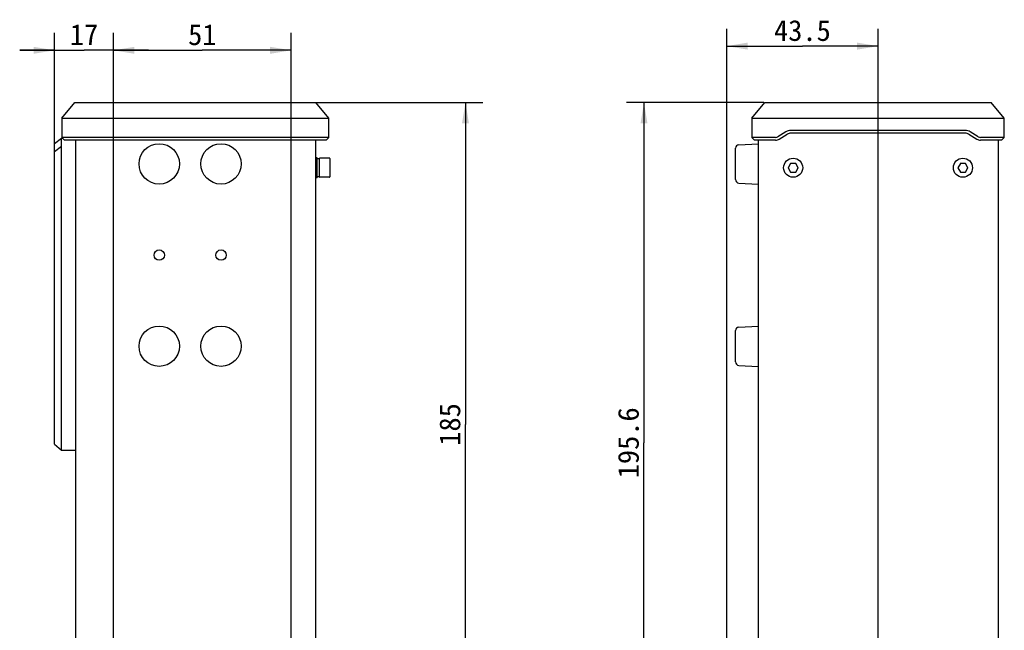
# Model space of a CAD drawing. Header units: millimetres. Extents: x 105 to 512, y 99 to 374.
# Tile 9 of 9: x 292 to 433, y 278 to 366. Entities that reach past the tile are written whole.
import ezdxf
from ezdxf.enums import TextEntityAlignment as Align

# ---------------------------------------------------------------- set-up
doc = ezdxf.new("R2010")
doc.units = ezdxf.units.MM
doc.header["$LTSCALE"] = 32.67
doc.layers.get('0').update_dxf_attribs({"linetype": 'CONTINUOUS'})
doc.layers.add('00_COMPONENTS', color=7, linetype='CONTINUOUS')
doc.layers.add('51__DRAFT_DIMS', color=7, linetype='CONTINUOUS')
doc.styles.get("Standard").update_dxf_attribs({"font": 'simfang.ttf'})
doc.dimstyles.new('DIMSTYLE_1', dxfattribs={"dimtxt": 3, "dimasz": 3, "dimexe": 2.5, "dimexo": 0.5, "dimgap": 0.75, "dimtad": 1, "dimlfac": 2, "dimdsep": 46, "dimtxsty": 'STANDARD', "dimblk": '_FILLED', "dimblk1": '_FILLED', "dimblk2": '_FILLED', "dimcen": 0.09, "dimclrt": 3, "dimazin": 2, "dimtp": 0.3, "dimtm": 0.3, "dimtfac": 1, "dimtofl": 0, "dimtmove": 0, "dimatfit": 3, "dimldrblk": '_FILLED', "dimfxl": 1, "dimtolj": 1, "dimarcsym": 0})
doc.dimstyles.new('DIMSTYLE_3', dxfattribs={"dimtxt": 3, "dimasz": 3, "dimexe": 2.5, "dimexo": 0.5, "dimgap": 0.75, "dimtad": 1, "dimlfac": 2, "dimdsep": 46, "dimtxsty": 'STANDARD', "dimblk": '_FILLED', "dimblk1": '_FILLED', "dimblk2": '_FILLED', "dimcen": 0.09, "dimclrt": 3, "dimazin": 2, "dimtp": 0.2, "dimtm": 0.2, "dimtfac": 1, "dimtofl": 0, "dimtmove": 0, "dimatfit": 3, "dimldrblk": '_FILLED', "dimfxl": 1, "dimtolj": 1, "dimarcsym": 0})
doc.dimstyles.new('DIMSTYLE_4', dxfattribs={"dimtxt": 3, "dimasz": 3, "dimexe": 2.5, "dimexo": 0.5, "dimgap": 0.75, "dimtad": 1, "dimdec": 1, "dimlfac": 2, "dimdsep": 46, "dimtxsty": 'STANDARD', "dimblk": '_FILLED', "dimblk1": '_FILLED', "dimblk2": '_FILLED', "dimcen": 0.09, "dimclrt": 3, "dimazin": 2, "dimtp": 0.5, "dimtm": 0.5, "dimtfac": 1, "dimtdec": 1, "dimtofl": 0, "dimtmove": 0, "dimatfit": 3, "dimldrblk": '_FILLED', "dimfxl": 1, "dimtolj": 1, "dimarcsym": 0})
doc.dimstyles.new('DIMSTYLE_5', dxfattribs={"dimtxt": 3, "dimasz": 3, "dimexe": 2.5, "dimexo": 0.5, "dimgap": 0.75, "dimtad": 1, "dimlfac": 2, "dimdsep": 46, "dimtxsty": 'STANDARD', "dimblk": '_FILLED', "dimblk1": '_FILLED', "dimblk2": '_FILLED', "dimcen": 0.09, "dimclrt": 3, "dimazin": 2, "dimtp": 0.5, "dimtm": 0.5, "dimtfac": 1, "dimtofl": 0, "dimtmove": 0, "dimatfit": 3, "dimldrblk": '_FILLED', "dimfxl": 1, "dimtolj": 1, "dimarcsym": 0})

# ---------------------------------------------------------------- blocks, each defined once
blk = doc.blocks.new('_FILLED')
at = {"color": 0, "linetype": 'ByBlock'}
blk.add_solid([(0, 0), (-1, 0.167), (-1, -0.167)], dxfattribs=at)
blk = doc.blocks.new('*D6')
at = {"layer": '51__DRAFT_DIMS', "color": 4}
for p, q in [((296.87, 326.75), (296.87, 364.29)), ((305.37, 262.26), (305.37, 364.29)), ((296.87, 361.79), (291.87, 361.79)), ((291.87, 361.79), (301.12, 361.79)), ((310.37, 361.79), (301.12, 361.79)), ((305.37, 361.79), (310.37, 361.79))]:
    blk.add_line(p, q, dxfattribs=at)
at = {"layer": '51__DRAFT_DIMS', "color": 4, "xscale": 3, "yscale": 3, "zscale": 3}
blk.add_blockref('_FILLED', (296.87, 361.79), dxfattribs=at)
at = {"layer": '51__DRAFT_DIMS', "color": 4, "xscale": 3, "yscale": 3, "zscale": 3, "rotation": 180}
blk.add_blockref('_FILLED', (305.37, 361.79), dxfattribs=at)
at = {"layer": '51__DRAFT_DIMS', "color": 3}
blk.add_text('17', height=3, dxfattribs=at).set_placement((301.12, 362.54), align=Align.CENTER)
blk = doc.blocks.new('*D7')
at = {"layer": '51__DRAFT_DIMS', "color": 4}
for p, q in [((305.37, 262.26), (305.37, 364.29)), ((330.87, 262.26), (330.87, 364.29)), ((305.37, 361.79), (318.12, 361.79)), ((330.87, 361.79), (318.12, 361.79))]:
    blk.add_line(p, q, dxfattribs=at)
at = {"layer": '51__DRAFT_DIMS', "color": 4, "xscale": 3, "yscale": 3, "zscale": 3, "rotation": 180}
blk.add_blockref('_FILLED', (305.37, 361.79), dxfattribs=at)
at = {"layer": '51__DRAFT_DIMS', "color": 4, "xscale": 3, "yscale": 3, "zscale": 3}
blk.add_blockref('_FILLED', (330.87, 361.79), dxfattribs=at)
at = {"layer": '51__DRAFT_DIMS', "color": 3}
blk.add_text('51', height=3, dxfattribs=at).set_placement((318.12, 362.54), align=Align.CENTER)
blk = doc.blocks.new('*D8')
at = {"layer": '51__DRAFT_DIMS', "color": 4}
for p, q in [((330.09, 354.28), (358.45, 354.28)), ((355.95, 354.28), (355.95, 308.02)), ((355.95, 261.76), (355.95, 308.02)), ((305.87, 261.76), (358.45, 261.76))]:
    blk.add_line(p, q, dxfattribs=at)
at = {"layer": '51__DRAFT_DIMS', "color": 4, "xscale": 3, "yscale": 3, "zscale": 3}
for p, rotation in [((355.95, 354.28), 90), ((355.95, 261.76), 270)]:
    blk.add_blockref('_FILLED', p, dxfattribs=dict(at, rotation=rotation))
at = {"layer": '51__DRAFT_DIMS', "color": 3}
blk.add_text('185', height=3, rotation=90, dxfattribs=at).set_placement((355.2, 308.02), align=Align.CENTER)
blk = doc.blocks.new('*D10')
at = {"layer": '51__DRAFT_DIMS', "color": 4}
for p, q in [((393.5, 263.47), (393.5, 364.89)), ((415.25, 256.98), (415.25, 364.89)), ((393.5, 362.39), (404.38, 362.39)), ((415.25, 362.39), (404.38, 362.39))]:
    blk.add_line(p, q, dxfattribs=at)
at = {"layer": '51__DRAFT_DIMS', "color": 4, "xscale": 3, "yscale": 3, "zscale": 3, "rotation": 180}
blk.add_blockref('_FILLED', (393.5, 362.39), dxfattribs=at)
at = {"layer": '51__DRAFT_DIMS', "color": 4, "xscale": 3, "yscale": 3, "zscale": 3}
blk.add_blockref('_FILLED', (415.25, 362.39), dxfattribs=at)
at = {"layer": '51__DRAFT_DIMS', "color": 3}
blk.add_text('43.5', height=3, dxfattribs=at).set_placement((404.38, 363.14), align=Align.CENTER)
blk = doc.blocks.new('*D11')
at = {"layer": '51__DRAFT_DIMS', "color": 4}
for p, q in [((398.82, 354.28), (379.11, 354.28)), ((381.61, 354.28), (381.61, 305.38)), ((381.61, 256.48), (381.61, 305.38)), ((414.75, 256.48), (379.11, 256.48))]:
    blk.add_line(p, q, dxfattribs=at)
at = {"layer": '51__DRAFT_DIMS', "color": 4, "xscale": 3, "yscale": 3, "zscale": 3}
for p, rotation in [((381.61, 354.28), 90), ((381.61, 256.48), 270)]:
    blk.add_blockref('_FILLED', p, dxfattribs=dict(at, rotation=rotation))
at = {"layer": '51__DRAFT_DIMS', "color": 3}
blk.add_text('195.6', height=3, rotation=90, dxfattribs=at).set_placement((380.86, 305.38), align=Align.CENTER)

msp = doc.modelspace()

# ---------------------------------------------------------------- linework, layer by layer
at = {"layer": '00_COMPONENTS', "color": 7}
for p, q in [((297.9145, 352.0598), (299.7877, 354.2828)), ((299.7877, 354.2828), (334.454, 354.2828)), ((336.3272, 352.0598), (334.454, 354.2828)), ((397.1003, 352.0598), (398.9735, 354.2828)), ((398.9735, 354.2828), (431.5286, 354.2828)), ((433.4019, 352.0598), (431.5286, 354.2828)), ((297.9145, 352.0598), (297.9145, 349.2811)), ((297.9145, 352.0598), (336.3272, 352.0598)), ((336.3272, 349.2811), (336.3272, 352.0598)), ((397.1003, 352.0598), (397.1003, 349.2811)), ((397.1003, 352.0598), (433.4019, 352.0598)), ((433.4019, 349.2811), (433.4019, 352.0598)), ((402.0058, 350.0673), (400.838, 349.3666)), ((401.0438, 349.0236), (402.2116, 349.7243)), ((427.7781, 350.2668), (402.7261, 350.2668)), ((427.7781, 349.8668), (402.7261, 349.8668)), ((428.2926, 349.7243), (429.4603, 349.0236)), ((429.6661, 349.3666), (428.4984, 350.0673)), ((296.8708, 348.4147), (297.8708, 349.1647)), ((296.8708, 305.1945), (296.8708, 348.4147)), ((297.8708, 304.3285), (297.8708, 349.1647)), ((297.8708, 349.1647), (298.0309, 349.1647)), ((297.9145, 349.2811), (298.3145, 348.8811)), ((336.3272, 349.2811), (297.9145, 349.2811)), ((335.9272, 348.8811), (298.3145, 348.8811)), ((299.8708, 348.8811), (299.8708, 104.6483)), ((334.3708, 348.8811), (334.3708, 265.5147)), ((335.9272, 348.8811), (336.3272, 349.2811)), ((395.2259, 348.2192), (398.0021, 348.3647)), ((397.1003, 349.2811), (397.5003, 348.8811)), ((400.5294, 349.2811), (397.1003, 349.2811)), ((400.5294, 348.8811), (397.5003, 348.8811)), ((398.0021, 348.8811), (398.0021, 265.5147)), ((433.4019, 349.2811), (429.9748, 349.2811)), ((433.0019, 348.8811), (429.9748, 348.8811)), ((432.5021, 348.8811), (432.5021, 104.6483)), ((433.0019, 348.8811), (433.4019, 349.2811)), ((296.8708, 347.2472), (297.8708, 348.0288)), ((394.7521, 343.2095), (394.7521, 347.7199)), ((334.6208, 346.3522), (334.3708, 346.3522)), ((334.6208, 343.4785), (334.6208, 346.3508)), ((334.9708, 343.5897), (334.9708, 346.2397)), ((336.4208, 346.2897), (335.0208, 346.2897)), ((336.4708, 346.2397), (336.4708, 343.5897)), ((402.6912, 345.5397), (402.3304, 344.9147)), ((403.4129, 345.5397), (402.6912, 345.5397)), ((403.7738, 344.9147), (403.4129, 345.5397)), ((427.0912, 345.5397), (426.7304, 344.9147)), ((427.8129, 345.5397), (427.0912, 345.5397)), ((428.1738, 344.9147), (427.8129, 345.5397)), ((402.3304, 344.9147), (402.6913, 344.2897)), ((402.6913, 344.2897), (403.4129, 344.2897)), ((403.4129, 344.2897), (403.7738, 344.9147)), ((426.7304, 344.9147), (427.0913, 344.2897)), ((427.0913, 344.2897), (427.8129, 344.2897)), ((427.8129, 344.2897), (428.1738, 344.9147)), ((334.6208, 343.4772), (334.3708, 343.4772)), ((334.9708, 343.6147), (334.6208, 343.6147)), ((336.4208, 343.5397), (335.0208, 343.5397)), ((395.2259, 342.7102), (398.0021, 342.5647)), ((394.7521, 317.0095), (394.7521, 321.5199)), ((395.2259, 322.0192), (398.0021, 322.1647)), ((395.2259, 316.5102), (398.0021, 316.3647)), ((296.8708, 305.1945), (297.8708, 304.3285)), ((297.8708, 304.3285), (299.8708, 304.3285))]:
    msp.add_line(p, q, dxfattribs=at)
for centre, radius in [((311.9308, 345.4647), 2.9), ((320.8108, 345.4647), 2.9), ((403.0521, 344.9147), 1.375), ((427.4521, 344.9147), 1.375), ((311.9308, 332.3647), 0.75), ((320.8108, 332.3647), 0.75), ((311.9308, 319.2647), 2.9), ((320.8108, 319.2647), 2.9)]:
    msp.add_circle(centre, radius, dxfattribs=at)
for centre, radius, start, end in [((402.7261, 348.8668), 1.4, 89.999999, 120.963726), ((402.7261, 348.8668), 1, 90, 120.963726), ((427.7781, 348.8668), 1.4, 59.036274, 89.999999), ((427.7781, 348.8668), 1, 59.036274, 90), ((395.2521, 347.7199), 0.5, 93, 180), ((400.5294, 349.8811), 0.6, 270.000001, 300.963725), ((400.5294, 349.8811), 1, 270, 300.963726), ((429.9748, 349.8811), 1, 239.036274, 270), ((429.9748, 349.8811), 0.6, 239.036274, 269.999997), ((335.0208, 346.2397), 0.05, 90, 180), ((336.4208, 346.2397), 0.05, 360, 90), ((403.0521, 344.9147), 0.7, 117.852259, 123.23478), ((403.0521, 344.9147), 0.7, 57.836909, 63.23478), ((427.4521, 344.9147), 0.7, 117.852259, 123.23478), ((427.4521, 344.9147), 0.7, 57.836909, 63.23478), ((403.0521, 344.9147), 0.7, 177.300871, 183.23478), ((403.0521, 344.9147), 0.7, 237.836909, 243.23478), ((403.0521, 344.9147), 0.7, 297.852259, 303.23478), ((403.0521, 344.9147), 0.7, 357.300871, 3.23478), ((427.4521, 344.9147), 0.7, 177.300871, 183.23478), ((427.4521, 344.9147), 0.7, 237.836909, 243.23478), ((427.4521, 344.9147), 0.7, 297.852259, 303.23478), ((427.4521, 344.9147), 0.7, 357.300871, 3.23478), ((335.0208, 343.5897), 0.05, 180, 270), ((336.4208, 343.5897), 0.05, 270, 0), ((395.2521, 343.2095), 0.5, 180, 267), ((395.2521, 321.5199), 0.5, 93, 180), ((395.2521, 317.0095), 0.5, 180, 267)]:
    msp.add_arc(centre, radius, start, end, dxfattribs=at)
for centre, start_param, end_param in [((334.4712, 344.9147), 5.10327532, 5.38240572), ((335.0368, 344.9147), -0.73458993, -0.56608035)]:
    msp.add_ellipse(centre, major_axis=(-0.9192, 0.9193), ratio=0.99999509, start_param=start_param, end_param=end_param, dxfattribs=at)

# ---------------------------------------------------------------- dimensions: what is measured, and where the dimension line sits
at = {"layer": '51__DRAFT_DIMS', "color": 4}
for base, p1, p2, dimstyle, picture, middle in [((305.3708, 361.7874), (296.8708, 326.246), (305.3708, 261.7647), 'DIMSTYLE_3', '*D6', (301.2175, 361.7874)), ((330.8708, 361.7936), (305.3708, 261.7647), (330.8708, 261.7647), 'DIMSTYLE_1', '*D7', (317.9949, 361.7936)), ((415.2521, 362.3863), (393.5021, 262.9718), (415.2521, 256.4832), 'DIMSTYLE_1', '*D10', (404.2804, 362.3863))]:
    dim = msp.add_linear_dim(base=base, p1=p1, p2=p2, dimstyle=dimstyle, dxfattribs=at)
    dim.commit()
    dim.dimension.update_dxf_attribs({"geometry": picture, "text_midpoint": middle, "dimtype": 160})
for base, p1, p2, dimstyle, picture, middle in [((355.9469, 261.7647), (329.5918, 354.2828), (305.3708, 261.7647), 'DIMSTYLE_4', '*D8', (355.9469, 308.1058)), ((381.6072, 256.4832), (399.3244, 354.2828), (415.2521, 256.4832), 'DIMSTYLE_5', '*D11', (381.6072, 305.4885))]:
    dim = msp.add_linear_dim(base=base, p1=p1, p2=p2, angle=270, dimstyle=dimstyle, dxfattribs=at)
    dim.commit()
    dim.dimension.update_dxf_attribs({"geometry": picture, "text_midpoint": middle, "dimtype": 160})

doc.saveas('drawing.dxf')
